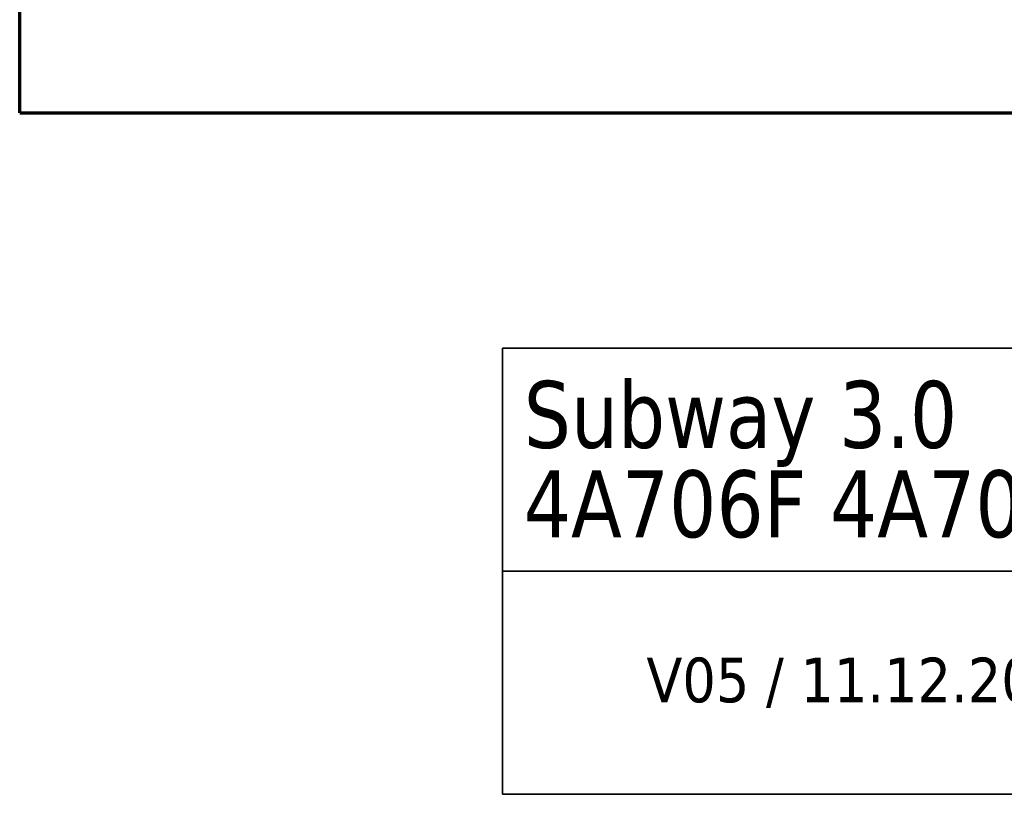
# Model space of a CAD drawing. Header units: millimetres. Extents: x 22 to 287, y 10 to 166.
# Tile 2 of 6: x 155 to 221, y 10 to 62. Entities that reach past the tile are written whole.
import ezdxf

# ---------------------------------------------------------------- set-up
doc = ezdxf.new("R2010")
doc.units = ezdxf.units.MM
doc.layers.add('253', color=7, linetype='Continuous', true_color=0xffffff)
doc.styles.add('Tahoma', font='Tahoma')

# ---------------------------------------------------------------- blocks, each defined once
blk = doc.blocks.new('TabularNote1')
at = {"layer": '253', "color": 163, "linetype": 'Continuous', "lineweight": 35}
for p, q in [((-100, 30), (-50, 30)), ((-100, 30), (-100, 15)), ((-50, 30), (-50, 15)), ((-50, 30), (0, 30)), ((0, 30), (0, 15)), ((-100, 15), (-50, 15)), ((-100, 15), (-100, 0)), ((-50, 15), (-50, 0)), ((0, 15), (0, 0)), ((-100, 0), (-50, 0)), ((-50, 0), (0, 0))]:
    blk.add_line(p, q, dxfattribs=at)
at = {"layer": '253', "color": 18, "linetype": 'Continuous', "lineweight": 13, "char_height": 3, "line_spacing_factor": 0.801055, "style": 'Tahoma'}
for s, insert, attachment_point in [('\\fTahoma|b0|i0;\\W0.9414;\\H1.50x;Subway 3.0\\H1.00x;\\P4A706F 4A706G 4A706L', (-98.563, 22.5), 4), ('\\fTahoma|b0|i0;\\W1.0000;V05 / 11.12.2020', (-75, 7.5), 5)]:
    blk.add_mtext(s, dxfattribs=dict(at, insert=insert, attachment_point=attachment_point))

msp = doc.modelspace()

# ---------------------------------------------------------------- linework, layer by layer
at = {"layer": '253', "color": 8, "linetype": 'Continuous', "lineweight": 70}
for q in [(154.527, 154.67), (264.227, 55.82)]:
    msp.add_line((154.527, 55.82), q, dxfattribs=at)

# ---------------------------------------------------------------- block references
at = {"layer": '253', "color": 163, "linetype": 'Continuous', "lineweight": 70}
msp.add_blockref('TabularNote1', (287, 10), dxfattribs=at)

doc.saveas('drawing.dxf')
